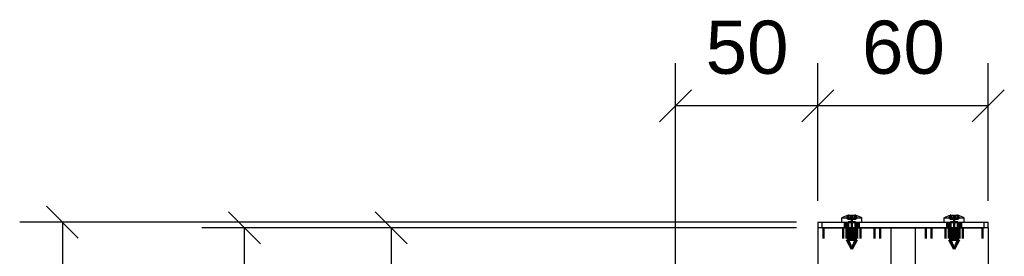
# Model space of a CAD drawing. Header units: millimetres. Extents: x 2 to 422, y -384 to -87.
# Tile 5 of 13: x 100 to 146, y -187 to -176. Entities that reach past the tile are written whole.
import ezdxf

# ---------------------------------------------------------------- set-up
doc = ezdxf.new("R2010")
doc.units = ezdxf.units.MM
doc.linetypes.add('DOT', pattern=[2, 0.5, -1.5])
doc.linetypes.add('STRICHPUNKT2', pattern=[18.5, 10, -4, 0.5, -4])
doc.layers.get('0').update_dxf_attribs({"linetype": 'CONTINUOUS'})
doc.layers.add('DIM49', color=4, linetype='CONTINUOUS')
doc.layers.add('TXT_DIM49', color=2, linetype='CONTINUOUS')
doc.layers.add('LE_ALL', color=7, linetype='CONTINUOUS', lineweight=50)
doc.styles.add('ARIAL', font='arial.ttf')

# ---------------------------------------------------------------- blocks, each defined once
blk = doc.blocks.new('_D4', base_point=(115.431, -192.269))
at = {"layer": 'DIM49', "color": 1}
for p, q in [((117.681, -186.432), (116.181, -184.932)), ((135.931, -185.682), (114.931, -185.682)), ((116.931, -185.682), (116.931, -195.016)), ((116.181, -194.266), (117.681, -195.766)), ((129.264, -195.016), (114.931, -195.016))]:
    blk.add_line(p, q, dxfattribs=at)
at = {"layer": 'TXT_DIM49', "style": 'ARIAL'}
blk.add_text('70', height=2.5, rotation=90.0002, dxfattribs=at).set_placement((115.431, -192.269))
blk = doc.blocks.new('Profiel 60x60_00315', base_point=(142.264, -185.682))
for p, q in [((136.931, -185.682), (136.931, -336.748)), ((140.364, -185.682), (136.931, -185.682)), ((141.497, -185.682), (140.364, -185.682)), ((140.364, -185.682), (140.364, -336.748)), ((141.497, -185.682), (141.497, -336.748)), ((144.931, -185.682), (141.497, -185.682)), ((144.931, -185.682), (144.931, -336.748))]:
    blk.add_line(p, q)
at = {"layer": 'LE_ALL', "color": 3, "linetype": 'DOT'}
for p, q in [((137.197, -185.682), (137.197, -336.748)), ((137.197, -185.682), (137.197, -336.748)), ((138.128, -185.682), (138.128, -336.748)), ((138.277, -185.682), (138.277, -336.748)), ((138.331, -185.682), (138.331, -336.748)), ((138.397, -185.682), (138.397, -336.748)), ((138.506, -185.682), (138.506, -336.748)), ((138.531, -185.682), (138.531, -336.748)), ((138.611, -185.682), (138.611, -336.748)), ((138.623, -185.682), (138.623, -336.748)), ((138.664, -185.682), (138.664, -336.748)), ((138.697, -185.682), (138.697, -336.748)), ((138.784, -185.682), (138.784, -336.748)), ((138.944, -185.682), (138.944, -336.748)), ((139.597, -185.682), (139.597, -336.748)), ((139.864, -185.682), (139.864, -336.748)), ((141.997, -185.682), (141.997, -336.748)), ((142.264, -185.682), (142.264, -336.748)), ((142.917, -185.682), (142.917, -336.748)), ((143.077, -185.682), (143.077, -336.748)), ((143.164, -185.682), (143.164, -336.748)), ((143.197, -185.682), (143.197, -336.748)), ((143.238, -185.682), (143.238, -336.748)), ((143.251, -185.682), (143.251, -336.748)), ((143.331, -185.682), (143.331, -336.748)), ((143.356, -185.682), (143.356, -336.748)), ((143.464, -185.682), (143.464, -336.748)), ((143.531, -185.682), (143.531, -336.748)), ((143.584, -185.682), (143.584, -336.748)), ((143.733, -185.682), (143.733, -336.748)), ((144.664, -185.682), (144.664, -336.748)), ((144.664, -185.682), (144.664, -336.748))]:
    blk.add_line(p, q, dxfattribs=at)
blk.add_blockref('_D4', (115.431, -192.269))
blk = doc.blocks.new('Profiel 60x60_00314')
blk.add_blockref('Profiel 60x60_00315', (142.264, -185.682))
blk = doc.blocks.new('_D3', base_point=(108.557, -265.055))
at = {"layer": 'DIM49', "color": 1}
for p, q in [((110.807, -186.432), (109.307, -184.932)), ((135.931, -185.682), (108.057, -185.682)), ((110.057, -336.748), (110.057, -185.682))]:
    blk.add_line(p, q, dxfattribs=at)
blk = doc.blocks.new('Brede Strip 15x200_00320', base_point=(146.331, -338.132))
blk.add_blockref('_D3', (108.557, -265.055))
blk = doc.blocks.new('Brede Strip 15x200_00319')
blk.add_blockref('Brede Strip 15x200_00320', (146.331, -338.132))
blk = doc.blocks.new('Voetplaat + montage_00318')
blk.add_blockref('Brede Strip 15x200_00319', (0, 0))
blk = doc.blocks.new('_D12', base_point=(100.01, -265.922))
at = {"layer": 'DIM49', "color": 1}
for p, q in [((102.26, -186.166), (100.76, -184.666)), ((135.931, -185.416), (99.51, -185.416)), ((101.51, -185.416), (101.51, -338.748))]:
    blk.add_line(p, q, dxfattribs=at)
blk = doc.blocks.new('_D13', base_point=(139.011, -178.447))
at = {"layer": 'DIM49', "color": 1}
for p, q in [((136.931, -184.416), (136.931, -177.947)), ((144.931, -184.416), (144.931, -177.947)), ((137.681, -179.197), (136.181, -180.697)), ((144.181, -180.697), (145.681, -179.197)), ((144.931, -179.947), (136.931, -179.947))]:
    blk.add_line(p, q, dxfattribs=at)
at = {"layer": 'TXT_DIM49', "style": 'ARIAL'}
blk.add_text('60', height=2.5, dxfattribs=at).set_placement((139.011, -178.447))
blk = doc.blocks.new('_D14', base_point=(131.677, -178.447))
at = {"layer": 'DIM49', "color": 1}
for p, q in [((130.264, -194.016), (130.264, -177.947)), ((136.931, -184.416), (136.931, -177.947)), ((131.014, -179.197), (129.514, -180.697)), ((136.181, -180.697), (137.681, -179.197)), ((136.931, -179.947), (130.264, -179.947))]:
    blk.add_line(p, q, dxfattribs=at)
at = {"layer": 'TXT_DIM49', "style": 'ARIAL'}
blk.add_text('50', height=2.5, dxfattribs=at).set_placement((131.677, -178.447))
blk = doc.blocks.new('Plaatwerk D_ 2_00402', base_point=(138.864, -185.682))
for p, q in [((136.931, -185.416), (136.931, -185.682)), ((136.931, -185.416), (137.131, -185.416)), ((137.131, -185.416), (144.731, -185.416)), ((144.731, -185.416), (144.931, -185.416)), ((144.931, -185.682), (144.931, -185.416)), ((144.931, -185.682), (144.731, -185.682))]:
    blk.add_line(p, q)
for points in [[(137.131, -185.416), (137.131, -185.682), (136.931, -185.682)], [(137.131, -185.682), (144.731, -185.682), (144.731, -185.416)]]:
    blk.add_lwpolyline(points)
at = {"layer": 'LE_ALL', "color": 3, "linetype": 'DOT'}
for p, q in [((138.197, -185.682), (138.197, -185.416)), ((138.864, -185.682), (138.864, -185.416)), ((142.997, -185.682), (142.997, -185.416)), ((143.664, -185.682), (143.664, -185.416))]:
    blk.add_line(p, q, dxfattribs=at)
for name, p in [('_D14', (131.677, -178.447)), ('_D13', (139.011, -178.447)), ('_D12', (100.01, -265.922))]:
    blk.add_blockref(name, p)
blk = doc.blocks.new('_00404', base_point=(138.531, -185.849))
at = {"layer": 'LE_ALL', "color": 1, "linetype": 'STRICHPUNKT2'}
for p, q in [((138.531, -185.849), (138.531, -185.249)), ((138.531, -185.849), (138.531, -185.249)), ((143.331, -185.849), (143.331, -185.249)), ((143.331, -185.849), (143.331, -185.249))]:
    blk.add_line(p, q, dxfattribs=at)
blk = doc.blocks.new('_00403')
blk.add_blockref('_00404', (138.531, -185.849))
blk = doc.blocks.new('Plaatwerk D_ 2_00401')
for name, p in [('Plaatwerk D_ 2_00402', (138.864, -185.682)), ('_00403', (0, 0))]:
    blk.add_blockref(name, p)
blk = doc.blocks.new('ISO 14585-ST3.5x9.5-A2-C_00407', base_point=(138.355, -185.416))
for p, q in [((138.373, -185.095), (138.373, -185.085)), ((138.688, -185.095), (138.688, -185.085)), ((138.064, -185.219), (138.997, -185.219)), ((138.064, -185.416), (138.997, -185.416)), ((138.997, -185.416), (138.997, -185.219))]:
    blk.add_line(p, q)
blk.add_lwpolyline([(138.064, -185.416), (138.064, -185.219, -0.106538), (138.373, -185.085), (138.344, -185.094), (138.337, -185.101), (138.378, -185.094), (138.496, -185.094), (138.531, -185.101), (138.565, -185.094), (138.621, -185.085), (138.683, -185.094), (138.729, -185.1), (138.718, -185.094), (138.688, -185.085, -0.106538), (138.997, -185.219)], format="xyb")
at = {"layer": 'LE_ALL', "color": 3, "linetype": 'DOT'}
for p, q in [((138.332, -185.256), (138.332, -185.1)), ((138.344, -185.256), (138.344, -185.1)), ((138.373, -185.256), (138.373, -185.095)), ((138.378, -185.256), (138.378, -185.094)), ((138.496, -185.256), (138.496, -185.094)), ((138.565, -185.256), (138.565, -185.094)), ((138.688, -185.256), (138.688, -185.095)), ((138.718, -185.256), (138.718, -185.1)), ((138.729, -185.256), (138.729, -185.1)), ((138.355, -185.416), (138.707, -185.416)), ((138.683, -185.256), (138.729, -185.256)), ((138.707, -185.416), (138.707, -186.256)), ((138.707, -186.256), (138.531, -186.676))]:
    blk.add_line(p, q, dxfattribs=at)
for points in [[(138.496, -185.256), (138.565, -185.256), (138.683, -185.256), (138.683, -185.094)], [(138.332, -185.256), (138.378, -185.256), (138.496, -185.256)], [(138.355, -185.416), (138.355, -186.256), (138.531, -186.676)]]:
    blk.add_lwpolyline(points, dxfattribs=at)
blk = doc.blocks.new('GEWINDE_00409', base_point=(138.355, -185.416))
at = {"layer": 'LE_ALL', "color": 3, "linetype": 'DOT'}
for p, q in [((138.355, -185.416), (138.355, -186.256)), ((138.764, -185.416), (138.764, -186.256)), ((138.297, -186.256), (138.764, -186.256)), ((138.355, -186.256), (138.531, -186.676)), ((138.764, -186.256), (138.531, -186.682))]:
    blk.add_line(p, q, dxfattribs=at)
for points in [[(138.297, -185.416), (138.297, -186.256), (138.531, -186.682)], [(138.707, -185.416), (138.707, -186.256), (138.531, -186.676)]]:
    blk.add_lwpolyline(points, dxfattribs=at)
blk = doc.blocks.new('GEWINDE_00408')
blk.add_blockref('GEWINDE_00409', (138.355, -185.416))
blk = doc.blocks.new('ISO 14585-ST3.5x9.5-A2-C_00406')
for name, p in [('ISO 14585-ST3.5x9.5-A2-C_00407', (138.355, -185.416)), ('GEWINDE_00408', (0, 0))]:
    blk.add_blockref(name, p)
blk = doc.blocks.new('ISO 14585-ST3.5x9.5-A2-C_00411', base_point=(143.155, -185.416))
for p, q in [((143.173, -185.095), (143.173, -185.085)), ((143.488, -185.095), (143.488, -185.085)), ((142.864, -185.219), (143.797, -185.219)), ((142.864, -185.416), (143.797, -185.416)), ((143.797, -185.416), (143.797, -185.219))]:
    blk.add_line(p, q)
blk.add_lwpolyline([(142.864, -185.416), (142.864, -185.219, -0.106538), (143.173, -185.085), (143.144, -185.094), (143.137, -185.101), (143.178, -185.094), (143.296, -185.094), (143.331, -185.101), (143.365, -185.094), (143.421, -185.085), (143.483, -185.094), (143.529, -185.1), (143.518, -185.094), (143.488, -185.085, -0.106538), (143.797, -185.219)], format="xyb")
at = {"layer": 'LE_ALL', "color": 3, "linetype": 'DOT'}
for p, q in [((143.132, -185.256), (143.132, -185.1)), ((143.144, -185.256), (143.144, -185.1)), ((143.173, -185.256), (143.173, -185.095)), ((143.178, -185.256), (143.178, -185.094)), ((143.296, -185.256), (143.296, -185.094)), ((143.365, -185.256), (143.365, -185.094)), ((143.488, -185.256), (143.488, -185.095)), ((143.518, -185.256), (143.518, -185.1)), ((143.529, -185.256), (143.529, -185.1)), ((143.155, -185.416), (143.507, -185.416)), ((143.483, -185.256), (143.529, -185.256)), ((143.507, -185.416), (143.507, -186.256)), ((143.507, -186.256), (143.331, -186.676))]:
    blk.add_line(p, q, dxfattribs=at)
for points in [[(143.296, -185.256), (143.365, -185.256), (143.483, -185.256), (143.483, -185.094)], [(143.132, -185.256), (143.178, -185.256), (143.296, -185.256)], [(143.155, -185.416), (143.155, -186.256), (143.331, -186.676)]]:
    blk.add_lwpolyline(points, dxfattribs=at)
blk = doc.blocks.new('GEWINDE_00413', base_point=(143.155, -185.416))
at = {"layer": 'LE_ALL', "color": 3, "linetype": 'DOT'}
for p, q in [((143.155, -185.416), (143.155, -186.256)), ((143.564, -185.416), (143.564, -186.256)), ((143.097, -186.256), (143.564, -186.256)), ((143.155, -186.256), (143.331, -186.676)), ((143.564, -186.256), (143.331, -186.682))]:
    blk.add_line(p, q, dxfattribs=at)
for points in [[(143.097, -185.416), (143.097, -186.256), (143.331, -186.682)], [(143.507, -185.416), (143.507, -186.256), (143.331, -186.676)]]:
    blk.add_lwpolyline(points, dxfattribs=at)
blk = doc.blocks.new('GEWINDE_00412')
blk.add_blockref('GEWINDE_00413', (143.155, -185.416))
blk = doc.blocks.new('ISO 14585-ST3.5x9.5-A2-C_00410')
for name, p in [('ISO 14585-ST3.5x9.5-A2-C_00411', (143.155, -185.416)), ('GEWINDE_00412', (0, 0))]:
    blk.add_blockref(name, p)
blk = doc.blocks.new('Montage kapje_00405')
for name in ['ISO 14585-ST3.5x9.5-A2-C_00406', 'ISO 14585-ST3.5x9.5-A2-C_00410']:
    blk.add_blockref(name, (0, 0))
blk = doc.blocks.new('Afdekkapje + montage_00400')
for name in ['Plaatwerk D_ 2_00401', 'Montage kapje_00405']:
    blk.add_blockref(name, (0, 0))
blk = doc.blocks.new('Tussenkoker_00313')
for name in ['Afdekkapje + montage_00400', 'Voetplaat + montage_00318', 'Profiel 60x60_00314']:
    blk.add_blockref(name, (0, 0))
blk = doc.blocks.new('_A3D0048_00312')
blk.add_blockref('Tussenkoker_00313', (0, 0))
blk = doc.blocks.new('_ANS0048_00311')
blk.add_blockref('_A3D0048_00312', (0, 0))

msp = doc.modelspace()

# ---------------------------------------------------------------- block references
msp.add_blockref('_ANS0048_00311', (0, 0))

doc.saveas('drawing.dxf')
